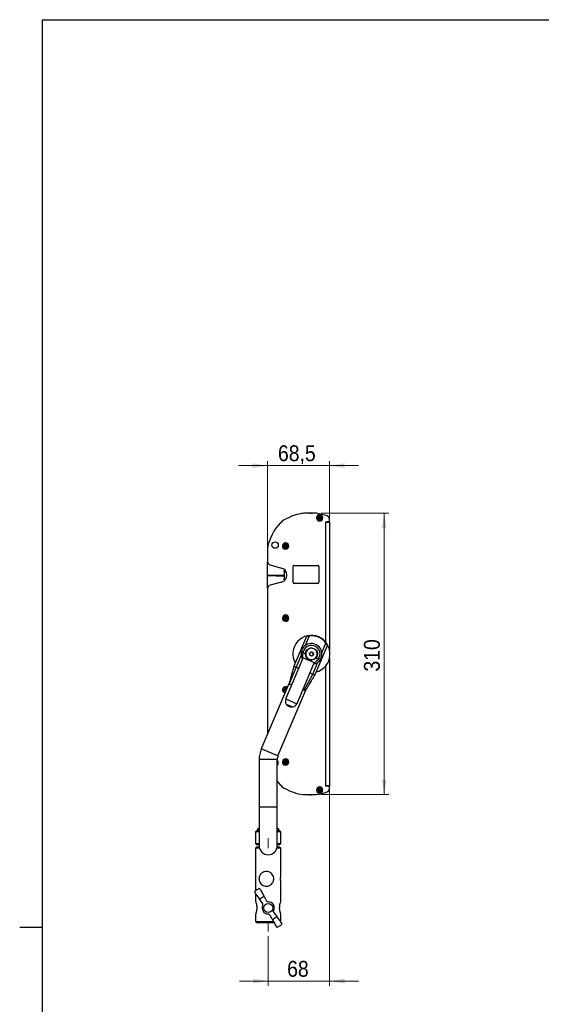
# Model space of a CAD drawing. Header units: millimetres. Extents: x 5 to 589, y 5 to 415.
# Tile 8 of 35: x 5 to 120, y 193 to 410. Entities that reach past the tile are written whole.
import ezdxf

# ---------------------------------------------------------------- set-up
doc = ezdxf.new("R2010")
doc.units = ezdxf.units.MM
doc.linetypes.add('SLD-Centrada-trazos-largos', pattern=[19.05, 15.24, -1.27, 1.27, -1.27])
doc.linetypes.add('SLD-Continua', pattern=[0])
doc.styles.add('SLDTEXTSTYLE1', font='GOTHIC.TTF', dxfattribs={"width": 0.913})
doc.dimstyles.new('SLDDIMSTYLE2', dxfattribs={"dimtxt": 3.5, "dimasz": 3.302, "dimexe": 0, "dimexo": 0.0625, "dimgap": 0.875, "dimtad": 1, "dimlfac": 5, "dimrnd": 1e-09, "dimzin": 12, "dimdsep": 46, "dimtxsty": 'SLDTEXTSTYLE1', "dimsah": 1, "dimcen": 0.09, "dimadec": 0, "dimazin": 3, "dimtfac": 1, "dimtofl": 0, "dimtmove": 0, "dimatfit": 3, "dimfxl": 1, "dimfrac": 2, "dimtolj": 1, "dimtzin": 12, "dimarcsym": 0})
doc.dimstyles.new('SLDDIMSTYLE3', dxfattribs={"dimtxt": 3.5, "dimasz": 3.302, "dimexe": 0, "dimexo": 0.0625, "dimgap": 0.875, "dimtad": 1, "dimdec": 1, "dimlfac": 5, "dimrnd": 1e-09, "dimzin": 12, "dimdsep": 46, "dimtxsty": 'SLDTEXTSTYLE1', "dimsah": 1, "dimcen": 0.09, "dimadec": 0, "dimazin": 3, "dimtfac": 1, "dimtdec": 1, "dimtmove": 0, "dimatfit": 0, "dimfxl": 1, "dimfrac": 2, "dimtolj": 1, "dimtzin": 12, "dimarcsym": 0})
doc.dimstyles.new('SLDDIMSTYLE4', dxfattribs={"dimtxt": 3.5, "dimasz": 3.302, "dimexe": 0, "dimexo": 0.0625, "dimgap": 0.875, "dimtad": 1, "dimdec": 0, "dimlfac": 5, "dimrnd": 1e-09, "dimzin": 12, "dimdsep": 46, "dimtxsty": 'SLDTEXTSTYLE1', "dimsah": 1, "dimcen": 0.09, "dimadec": 0, "dimazin": 3, "dimtfac": 1, "dimtdec": 0, "dimtmove": 0, "dimatfit": 0, "dimfxl": 1, "dimfrac": 2, "dimtolj": 1, "dimtzin": 12, "dimarcsym": 0})

# ---------------------------------------------------------------- blocks, each defined once
blk = doc.blocks.new('_D_8')
at = {"color": 7, "linetype": 'SLD-Continua', "lineweight": 0}
for p, q in [((59.6, 285.61), (59.6, 312.71)), ((73.31, 300.26), (73.31, 312.71)), ((59.6, 311.71), (53.25, 311.71)), ((59.6, 311.71), (73.31, 311.71)), ((73.31, 311.71), (79.66, 311.71))]:
    blk.add_line(p, q, dxfattribs=at)
at = {"color": 7, "linetype": 'SLD-Continua', "lineweight": 18}
for points in [[(59.6, 311.71), (56.3, 312.22), (56.3, 311.21)], [(73.31, 311.71), (76.61, 311.21), (76.61, 312.22)]]:
    blk.add_solid(points, dxfattribs=at)
at = {"color": 7, "linetype": 'SLD-Continua', "lineweight": 18, "insert": (61.93, 316.19), "char_height": 3.5, "attachment_point": 1, "style": 'SLDTEXTSTYLE1'}
blk.add_mtext('68,5', dxfattribs=at)
blk = doc.blocks.new('_D_9')
at = {"color": 7, "linetype": 'SLD-Continua', "lineweight": 0}
for p, q in [((71.44, 301.2), (86.34, 301.2)), ((85.34, 301.2), (85.34, 239.2)), ((71.44, 239.2), (86.34, 239.2))]:
    blk.add_line(p, q, dxfattribs=at)
at = {"color": 7, "linetype": 'SLD-Continua', "lineweight": 18}
for points in [[(85.34, 301.2), (84.83, 297.9), (85.85, 297.9)], [(85.34, 239.2), (85.85, 242.5), (84.83, 242.5)]]:
    blk.add_solid(points, dxfattribs=at)
at = {"color": 7, "linetype": 'SLD-Continua', "lineweight": 18, "insert": (80.87, 266.32), "char_height": 3.5, "attachment_point": 1, "rotation": 90, "style": 'SLDTEXTSTYLE1'}
blk.add_mtext('310', dxfattribs=at)
blk = doc.blocks.new('_D_10')
at = {"color": 7, "linetype": 'SLD-Continua', "lineweight": 0}
for p, q in [((73.31, 240.14), (73.31, 197.08)), ((59.77, 208.03), (59.77, 197.08)), ((59.77, 198.08), (53.42, 198.08)), ((59.77, 198.08), (73.31, 198.08)), ((73.31, 198.08), (79.66, 198.08))]:
    blk.add_line(p, q, dxfattribs=at)
at = {"color": 7, "linetype": 'SLD-Continua', "lineweight": 18}
for points in [[(59.77, 198.08), (56.47, 198.59), (56.47, 197.58)], [(73.31, 198.08), (76.61, 197.58), (76.61, 198.59)]]:
    blk.add_solid(points, dxfattribs=at)
at = {"color": 7, "linetype": 'SLD-Continua', "lineweight": 18, "insert": (63.95, 202.55), "char_height": 3.5, "attachment_point": 1, "style": 'SLDTEXTSTYLE1'}
blk.add_mtext('68', dxfattribs=at)

msp = doc.modelspace()

# ---------------------------------------------------------------- linework, layer by layer
at = {"color": 7, "linetype": 'SLD-Continua', "lineweight": 25}
for p, q in [((10, 10), (10, 410)), ((10, 410), (584, 410)), ((67.4772, 301.2016), (67.1044, 301.1444)), ((70.4372, 301.2016), (67.7782, 301.2016)), ((69.4622, 301.2016), (69.4007, 301.2143)), ((70.7328, 300.3145), (70.726, 300.1147)), ((70.726, 300.1147), (71.0039, 300.1051)), ((71.0107, 300.305), (70.7328, 300.3145)), ((70.8842, 300.3093), (70.8773, 300.1094)), ((71.0039, 300.1051), (70.9943, 299.8292)), ((70.9943, 299.8292), (71.1942, 299.8223)), ((70.9995, 299.9785), (71.1994, 299.9716)), ((71.0039, 300.1051), (71.2037, 300.0982)), ((71.0203, 300.5809), (71.0107, 300.305)), ((71.2106, 300.2981), (71.0107, 300.305)), ((71.0151, 300.4315), (71.215, 300.4247)), ((71.2201, 300.574), (71.0203, 300.5809)), ((71.0835, 299.512), (71.0883, 299.6519)), ((71.1942, 299.8223), (71.2037, 300.0982)), ((71.2037, 300.0982), (71.4816, 300.0886)), ((71.2106, 300.2981), (71.2201, 300.574)), ((71.4885, 300.2885), (71.2106, 300.2981)), ((71.3372, 300.2937), (71.3303, 300.0938)), ((71.4816, 300.0886), (71.4885, 300.2885)), ((73.3072, 299.4139), (73.3072, 299.8639)), ((72.5072, 299.3139), (73.2072, 299.3139)), ((72.5072, 299.2639), (72.5072, 299.3139)), ((72.5072, 299.2639), (73.3072, 299.2639)), ((72.5072, 272.7648), (72.5072, 299.2639)), ((72.7072, 299.3139), (72.7072, 299.2639)), ((73.2472, 299.3016), (72.7672, 299.3016)), ((73.3072, 299.4139), (73.3072, 299.3616)), ((73.3072, 299.2639), (73.3072, 271.1016)), ((59.6047, 293.5011), (59.6047, 290.596)), ((63.2328, 294.1145), (63.226, 293.9147)), ((63.226, 293.9147), (63.5039, 293.9051)), ((63.5107, 294.105), (63.2328, 294.1145)), ((63.3842, 294.1093), (63.3773, 293.9094)), ((63.5039, 293.9051), (63.4943, 293.6292)), ((63.4943, 293.6292), (63.6942, 293.6223)), ((63.4995, 293.7785), (63.6994, 293.7716)), ((63.5039, 293.9051), (63.7037, 293.8982)), ((63.5203, 294.3809), (63.5107, 294.105)), ((63.7106, 294.0981), (63.5107, 294.105)), ((63.5151, 294.2315), (63.715, 294.2247)), ((63.7201, 294.374), (63.5203, 294.3809)), ((63.5835, 293.312), (63.5883, 293.4519)), ((63.6942, 293.6223), (63.7037, 293.8982)), ((63.7037, 293.8982), (63.9816, 293.8886)), ((63.7106, 294.0981), (63.7201, 294.374)), ((63.9885, 294.0885), (63.7106, 294.0981)), ((63.8372, 294.0937), (63.8303, 293.8938)), ((63.9816, 293.8886), (63.9885, 294.0885)), ((59.6047, 284.6071), (59.6047, 290.596)), ((60.1976, 289.8233), (62.7214, 289.1471)), ((65.3072, 285.9232), (65.3072, 289.5232)), ((65.5072, 289.7232), (70.7072, 289.7232)), ((70.9072, 289.5232), (70.9072, 285.9232)), ((59.7826, 287.5614), (63.3272, 287.6647)), ((63.3272, 287.2986), (59.7964, 287.4021)), ((63.3272, 288.5332), (63.6081, 288.5332)), ((63.3272, 288.2832), (63.3272, 288.5332)), ((63.3272, 288.2832), (63.3272, 286.7832)), ((63.3272, 288.2832), (63.7548, 288.2832)), ((63.3272, 286.5332), (63.3272, 286.7832)), ((63.3272, 286.7832), (63.6821, 286.7832)), ((63.3272, 286.5332), (63.4982, 286.5332)), ((59.6047, 284.6071), (59.6047, 252.4624)), ((62.7214, 286.0561), (60.1976, 285.3799)), ((70.7072, 285.7232), (65.5072, 285.7232)), ((63.2328, 278.2145), (63.226, 278.0147)), ((63.226, 278.0147), (63.5039, 278.0051)), ((63.5107, 278.205), (63.2328, 278.2145)), ((63.3842, 278.2093), (63.3773, 278.0094)), ((63.5039, 278.0051), (63.4943, 277.7292)), ((63.4995, 277.8785), (63.6994, 277.8716)), ((63.5039, 278.0051), (63.7037, 277.9982)), ((63.5203, 278.4809), (63.5107, 278.205)), ((63.7106, 278.1981), (63.5107, 278.205)), ((63.5151, 278.3315), (63.715, 278.3247)), ((63.7201, 278.474), (63.5203, 278.4809)), ((63.6942, 277.7223), (63.7037, 277.9982)), ((63.7037, 277.9982), (63.9816, 277.9886)), ((63.7106, 278.1981), (63.7201, 278.474)), ((63.9885, 278.1885), (63.7106, 278.1981)), ((63.8372, 278.1937), (63.8303, 277.9938)), ((63.9816, 277.9886), (63.9885, 278.1885)), ((63.4943, 277.7292), (63.6942, 277.7223)), ((63.5835, 277.412), (63.5883, 277.5519)), ((68.226, 274.0527), (65.4509, 267.5148)), ((68.8198, 274.1718), (67.91, 272.0285)), ((70.0534, 265.5611), (72.8286, 272.099)), ((71.592, 270.4656), (72.5018, 272.6088)), ((67.0224, 269.9375), (65.9111, 267.3194)), ((67.4205, 269.3533), (67.2937, 268.9129)), ((70.0077, 268.2552), (67.4205, 269.3533)), ((67.4294, 270.4907), (67.9784, 270.2576)), ((67.503, 270.8034), (67.5138, 270.829)), ((68.8821, 270.382), (69.251, 270.66)), ((68.9384, 269.9236), (68.8821, 270.382)), ((69.3635, 269.7431), (68.9384, 269.9236)), ((69.251, 270.66), (69.6761, 270.4795)), ((69.7324, 270.0211), (69.3635, 269.7431)), ((69.6761, 270.4795), (69.7324, 270.0211)), ((70.2706, 269.2846), (70.8197, 269.0516)), ((71.0044, 269.3473), (70.9935, 269.3218)), ((73.3072, 269.3016), (73.3072, 241.1393)), ((67.2937, 268.9129), (63.6681, 260.3715)), ((65.9111, 267.3194), (64.406, 263.6129)), ((65.4507, 267.5144), (65.4431, 267.4964)), ((65.4431, 267.4964), (65.9033, 267.301)), ((65.4509, 267.5148), (65.9111, 267.3194)), ((65.9111, 267.3194), (66.5095, 267.0654)), ((66.1534, 259.3166), (69.779, 267.8579)), ((69.5931, 265.7565), (70.7045, 268.3746)), ((69.779, 267.8579), (70.0077, 268.2552)), ((72.5072, 241.1393), (72.5072, 267.6384)), ((67.6719, 262.2266), (69.5931, 265.7565)), ((68.9948, 266.0105), (69.5931, 265.7565)), ((69.5853, 265.7381), (70.0456, 265.5427)), ((69.5931, 265.7565), (70.0534, 265.5611)), ((70.0456, 265.5427), (70.0532, 265.5607)), ((64.3482, 263.6374), (58.2519, 249.2754)), ((63.5203, 262.6809), (63.5107, 262.405)), ((63.7201, 262.674), (63.5203, 262.6809)), ((63.7106, 262.3981), (63.7201, 262.674)), ((64.9465, 263.3834), (64.3482, 263.6374)), ((61.9339, 247.7125), (68.0302, 262.0745)), ((63.2328, 262.4145), (63.226, 262.2147)), ((63.226, 262.2147), (63.5039, 262.2051)), ((63.5107, 262.405), (63.2328, 262.4145)), ((63.3842, 262.4093), (63.3773, 262.2094)), ((63.5039, 262.2051), (63.4943, 261.9292)), ((63.4943, 261.9292), (63.6212, 261.9248)), ((63.4995, 262.0785), (63.6838, 262.0721)), ((63.5039, 262.2051), (63.7037, 262.1982)), ((63.7106, 262.3981), (63.5107, 262.405)), ((63.5151, 262.5315), (63.715, 262.5247)), ((63.7008, 262.1122), (63.7037, 262.1982)), ((63.7037, 262.1982), (63.7368, 262.197)), ((63.8205, 262.3943), (63.7106, 262.3981)), ((68.0302, 262.0745), (67.4319, 262.3285)), ((63.6681, 260.3715), (63.6363, 260.2894)), ((63.6363, 260.2894), (66.1164, 259.2367)), ((63.7415, 259.1693), (65.2376, 258.5342)), ((64.4516, 258.5745), (64.3164, 258.6319)), ((66.1164, 259.2367), (66.1534, 259.3166)), ((61.9339, 247.7125), (58.2519, 249.2754)), ((57.7749, 246.931), (57.7749, 236.431)), ((61.7749, 246.931), (57.7749, 246.931)), ((61.7749, 236.431), (61.7749, 246.931)), ((63.2328, 246.5145), (63.226, 246.3147)), ((63.226, 246.3147), (63.5039, 246.3051)), ((63.5107, 246.505), (63.2328, 246.5145)), ((63.3842, 246.5093), (63.3773, 246.3094)), ((63.5039, 246.3051), (63.4943, 246.0292)), ((63.4943, 246.0292), (63.6942, 246.0223)), ((63.4995, 246.1785), (63.6994, 246.1716)), ((63.5039, 246.3051), (63.7037, 246.2982)), ((63.5203, 246.7809), (63.5107, 246.505)), ((63.7106, 246.4981), (63.5107, 246.505)), ((63.5151, 246.6315), (63.715, 246.6247)), ((63.7201, 246.774), (63.5203, 246.7809)), ((63.5835, 245.712), (63.5883, 245.8519)), ((63.6942, 246.0223), (63.7037, 246.2982)), ((63.7037, 246.2982), (63.9816, 246.2886)), ((63.7106, 246.4981), (63.7201, 246.774)), ((63.9885, 246.4885), (63.7106, 246.4981)), ((63.8372, 246.4937), (63.8303, 246.2938)), ((63.9816, 246.2886), (63.9885, 246.4885)), ((73.3072, 241.1393), (72.5072, 241.1393)), ((72.5072, 241.0893), (72.5072, 241.1393)), ((73.2072, 241.0893), (72.5072, 241.0893)), ((72.7072, 241.1393), (72.7072, 241.0893)), ((72.7672, 241.1016), (73.2472, 241.1016)), ((73.3072, 241.0416), (73.3072, 240.9893)), ((73.3072, 240.5393), (73.3072, 240.9893)), ((67.4772, 239.2016), (70.4372, 239.2016)), ((69.3389, 239.2016), (69.3389, 239.1733)), ((69.4103, 239.1907), (69.4622, 239.2016)), ((70.7328, 240.3145), (70.726, 240.1147)), ((70.726, 240.1147), (71.0039, 240.1051)), ((71.0107, 240.305), (70.7328, 240.3145)), ((70.8842, 240.3093), (70.8773, 240.1094)), ((71.0039, 240.1051), (70.9943, 239.8292)), ((70.9943, 239.8292), (71.1942, 239.8223)), ((70.9995, 239.9785), (71.1994, 239.9716)), ((71.0039, 240.1051), (71.2037, 240.0982)), ((71.0203, 240.5809), (71.0107, 240.305)), ((71.2106, 240.2981), (71.0107, 240.305)), ((71.0151, 240.4315), (71.215, 240.4247)), ((71.2201, 240.574), (71.0203, 240.5809)), ((71.0835, 239.512), (71.0883, 239.6519)), ((71.1942, 239.8223), (71.2037, 240.0982)), ((71.2037, 240.0982), (71.4816, 240.0886)), ((71.2106, 240.2981), (71.2201, 240.574)), ((71.4885, 240.2885), (71.2106, 240.2981)), ((71.3372, 240.2937), (71.3303, 240.0938)), ((71.4816, 240.0886), (71.4885, 240.2885)), ((57.7749, 236.431), (57.7749, 227.931)), ((59.7749, 236.431), (57.7749, 236.431)), ((61.7749, 236.431), (59.7749, 236.431)), ((61.7749, 227.931), (61.7749, 236.431)), ((57.1749, 231.231), (56.9749, 231.031)), ((56.9749, 231.031), (56.9749, 228.431)), ((57.7749, 231.031), (56.9749, 231.031)), ((57.7749, 231.231), (57.1749, 231.231)), ((57.4269, 231.631), (57.4269, 231.231)), ((57.7749, 231.631), (57.4269, 231.631)), ((62.1229, 231.631), (61.7749, 231.631)), ((62.3749, 231.231), (61.7749, 231.231)), ((62.5749, 231.031), (61.7749, 231.031)), ((62.1229, 231.231), (62.1229, 231.631)), ((62.5749, 231.031), (62.3749, 231.231)), ((62.5749, 228.431), (62.5749, 231.031)), ((56.9749, 228.431), (57.1749, 228.231)), ((56.9749, 228.431), (57.7749, 228.431)), ((57.1749, 228.231), (57.7773, 228.231)), ((61.7725, 228.231), (62.3749, 228.231)), ((61.7749, 228.431), (62.5749, 228.431)), ((62.3749, 228.231), (62.5749, 228.431)), ((57.1749, 227.631), (56.9749, 227.431)), ((56.9749, 227.431), (56.9749, 218.0059)), ((57.8178, 227.431), (56.9749, 227.431)), ((57.7773, 227.631), (57.1749, 227.631)), ((57.8178, 227.431), (57.7773, 227.631)), ((58.9749, 226.098), (58.9749, 226.096)), ((60.5749, 226.0946), (60.5749, 226.098)), ((60.5849, 226.0976), (60.5849, 226.1024)), ((61.7725, 227.631), (61.7321, 227.431)), ((62.5749, 227.431), (61.7321, 227.431)), ((62.3749, 227.631), (61.7725, 227.631)), ((62.5749, 227.431), (62.3749, 227.631)), ((62.5749, 221.2878), (62.5749, 227.431)), ((62.5749, 215.8093), (62.5749, 219.9663)), ((56.9749, 217.3848), (56.9749, 215.8112)), ((58.4767, 215.3244), (57.9012, 216.114)), ((58.8807, 216.7324), (59.346, 215.8732)), ((61.0731, 213.1376), (61.6487, 212.348)), ((56.9749, 212.6508), (56.9749, 211.231)), ((56.9749, 211.231), (57.1749, 211.031)), ((56.9749, 211.231), (60.9533, 211.231)), ((57.1749, 211.031), (61.0644, 211.031)), ((60.6691, 211.7296), (60.2038, 212.5888)), ((62.4704, 211.231), (62.5749, 211.231)), ((62.5101, 211.1662), (62.5749, 211.231)), ((62.5749, 211.231), (62.5749, 212.6536)), ((4.999, 210), (10.001, 210))]:
    msp.add_line(p, q, dxfattribs=at)
at = {"color": 7, "linetype": 'SLD-Centrada-trazos-largos', "lineweight": 18}
for p, q in [((59.7749, 227.431), (59.7749, 229.631)), ((59.7749, 211.231), (59.7749, 209.031))]:
    msp.add_line(p, q, dxfattribs=at)
at = {"color": 7, "linetype": 'SLD-Continua', "lineweight": 25, "flags": 128}
msp.add_lwpolyline([(61.7749, 242.1322), (61.9737, 241.8884), (62.4988, 241.3062)], dxfattribs=at)
at = {"color": 7, "linetype": 'SLD-Continua', "lineweight": 25}
for centre, radius in [((71.1072, 300.2016), 0.55), ((61.3072, 294.2016), 0.7), ((63.6072, 294.0016), 0.55), ((63.6072, 278.1016), 0.55), ((69.3072, 270.2016), 1.33), ((63.6072, 246.4016), 0.55), ((71.1072, 240.2016), 0.55), ((59.7749, 214.231), 1)]:
    msp.add_circle(centre, radius, dxfattribs=at)
for centre, radius, start, end in [((65.3716, 296.3135), 4, 120.812757, 135.905298), ((68.9572, 290.3016), 11, 99.697213, 120.812757), ((67.7782, 297.2016), 4, 90, 99.697213), ((71.1072, 300.2016), 0.69, 358.025414, 268.025414), ((68.9572, 290.3016), 11, 69.632568, 82.267663), ((71.1072, 300.2016), 0.69, 268.025414, 358.025414), ((72.5072, 299.8639), 0.8, 0, 69.632568), ((70.3989, 291.4426), 11, 135.905298, 168.583885), ((72.7672, 299.3616), 0.06, 232.633068, 270), ((73.2072, 299.4139), 0.1, 270, 0), ((73.2472, 299.3616), 0.06, 270, 0), ((60.2047, 293.5011), 0.6, 168.583885, 180), ((63.6072, 294.0016), 0.69, 358.025414, 268.025414), ((63.6072, 294.0016), 0.69, 268.025414, 358.025414), ((60.4047, 290.596), 0.8, 180, 255), ((62.3072, 287.6016), 1.6, 285, 75), ((65.5072, 289.5232), 0.2, 90, 180), ((70.7072, 289.5232), 0.2, 360, 90), ((59.7872, 287.4816), 0.08, 93.336675, 276.578582), ((60.4047, 284.6071), 0.8, 105, 180), ((65.5072, 285.9232), 0.2, 180, 270), ((70.7072, 285.9232), 0.2, 270, 360), ((63.6072, 278.1016), 0.69, 358.025414, 268.025414), ((63.6072, 278.1016), 0.69, 268.025414, 358.025414), ((69.3072, 270.2016), 4.1, 284.571869, 209.428131), ((69.3072, 270.2016), 4, 37, 97), ((69.3072, 270.2016), 2.3, 284.139467, 209.794206), ((69.3072, 270.2016), 1.9, 322.752921, 171.247079), ((69.3072, 270.2016), 0.4, 127, 187), ((69.3072, 270.2016), 0.4, 187, 247), ((69.3072, 270.2016), 0.4, 67, 127), ((69.3072, 270.2016), 0.4, 247, 307), ((69.3072, 270.2016), 0.4, 7, 67), ((69.3072, 270.2016), 0.4, 307, 7), ((63.6072, 262.3016), 0.69, 53.583295, 260.416705), ((63.6072, 262.3016), 0.55, 50.076531, 263.923469), ((64.9107, 259.844), 1.35, 160.737486, 209.988863), ((64.9107, 259.844), 1.35, 284.011137, 333.262514), ((63.7749, 246.931), 6, 157, 180), ((63.7749, 246.931), 2, 157, 180), ((61.3072, 246.2016), 0.7, 0, 48.079591), ((61.3072, 246.2016), 0.7, 311.920409, 0), ((63.6072, 246.4016), 0.69, 358.025414, 268.025414), ((63.6072, 246.4016), 0.69, 268.025414, 358.025414), ((65.3716, 244.0896), 4, 224.094702, 239.187243), ((71.1072, 240.2016), 0.69, 358.025414, 268.025414), ((72.7672, 241.0416), 0.06, 90, 127.366932), ((73.2072, 240.9893), 0.1, 0, 90), ((73.2472, 241.0416), 0.06, 360, 90), ((68.9572, 250.1016), 11, 239.187243, 262.267663), ((68.9572, 250.1016), 11, 277.732337, 290.367432), ((71.1072, 240.2016), 0.69, 268.025414, 358.025414), ((72.5072, 240.5393), 0.8, 290.367432, 0), ((59.7749, 227.931), 2, 180, 0), ((59.7749, 214.231), 4.7, 116.804201, 127.743478), ((59.7749, 214.231), 2.6565, 109.671362, 134.858521), ((59.7749, 214.231), 1.35, 336.436389, 88.093495), ((59.7749, 214.231), 1.35, 156.436389, 268.093495), ((59.7749, 214.231), 2.6565, 289.671362, 314.858521), ((59.7749, 214.231), 4.7, 296.809741, 307.750037)]:
    msp.add_arc(centre, radius, start, end, dxfattribs=at)
for points, knots in [([(68.8441, 301.213), (68.8531, 301.2145), (68.8709, 301.2175), (68.8993, 301.2206), (68.9273, 301.2225), (68.9542, 301.2231), (68.9786, 301.2222), (68.9992, 301.22), (69.0159, 301.2166), (69.0226, 301.2135), (69.026, 301.212)], [0, 0, 0, 0, 0.12559041, 0.25056838, 0.37561668, 0.49993499, 0.62588722, 0.75128197, 0.87560586, 1, 1, 1, 1]), ([(69.026, 301.212), (69.0298, 301.2105), (69.0375, 301.2077), (69.0575, 301.2043), (69.0816, 301.202), (69.0989, 301.2017), (69.1076, 301.2016)], [0, 0, 0, 0, 0.24882638, 0.5016569, 0.74677507, 1, 1, 1, 1]), ([(69.3155, 301.213), (69.3064, 301.2145), (69.2881, 301.2175), (69.2596, 301.2206), (69.2321, 301.2225), (69.2064, 301.2231), (69.1836, 301.2222), (69.1651, 301.22), (69.1509, 301.2166), (69.146, 301.2135), (69.1435, 301.212)], [0, 0, 0, 0, 0.12559041, 0.25056838, 0.37561668, 0.49993499, 0.62588722, 0.75128197, 0.87560586, 1, 1, 1, 1]), ([(69.3395, 301.2217), (69.3394, 301.2219), (69.3386, 301.2228), (69.3432, 301.223), (69.3531, 301.2222), (69.3688, 301.22), (69.3884, 301.2166), (69.4043, 301.2135), (69.4122, 301.212)], [0, 0, 0, 0, 0.05841777, 0.2458922, 0.43583062, 0.62492836, 0.8124112, 1, 1, 1, 1]), ([(69.4122, 301.212), (69.419, 301.2105), (69.4328, 301.2077), (69.4457, 301.2043), (69.4518, 301.202), (69.4487, 301.2017), (69.4471, 301.2016)], [0, 0, 0, 0, 0.24882638, 0.5016569, 0.74677507, 1, 1, 1, 1]), ([(68.8198, 274.1718), (68.7353, 274.1597), (68.5754, 274.137), (68.3892, 274.0956), (68.2767, 274.0668), (68.2311, 274.0541), (68.2273, 274.053), (68.226, 274.0527)], [0, 0, 0, 0, 0.29494401, 0.55874895, 0.75390782, 0.91768849, 1, 1, 1, 1]), ([(68.14, 270.697), (68.218, 270.8372), (68.3378, 271.0529), (68.5987, 271.2629), (68.8286, 271.3857), (69.08, 271.458), (69.4116, 271.4836), (69.8147, 271.397), (70.157, 271.1672), (70.3689, 270.9108), (70.4913, 270.68), (70.5637, 270.4289), (70.5893, 270.0972), (70.5026, 269.6942), (70.2729, 269.3519), (70.0165, 269.1399), (69.7856, 269.0175), (69.5345, 268.9452), (69.2029, 268.9195), (68.7998, 269.0062), (68.4575, 269.2359), (68.2456, 269.4923), (68.123, 269.7233), (68.0516, 269.9739), (68.0214, 270.3075), (68.0933, 270.5436), (68.14, 270.697)], [0, 0, 0, 0, 0.05986421, 0.09209017, 0.125, 0.15790983, 0.19013579, 0.25, 0.30986421, 0.34209017, 0.375, 0.40790983, 0.44013579, 0.5, 0.55986421, 0.59209017, 0.625, 0.65790983, 0.69013579, 0.75, 0.80986421, 0.84209017, 0.875, 0.90790983, 0.94013579, 1, 1, 1, 1]), ([(72.8286, 272.099), (72.8261, 272.1036), (72.8211, 272.1129), (72.7834, 272.1813), (72.7235, 272.2837), (72.6311, 272.4308), (72.5479, 272.5454), (72.5018, 272.6088)], [0, 0, 0, 0, 0.1655823, 0.33051496, 0.51047871, 0.72869747, 1, 1, 1, 1]), ([(67.425, 269.9283), (67.4116, 270.0934), (67.388, 270.3838), (67.4683, 270.6769), (67.503, 270.8034)], [0, 0, 0, 0, 0.56839473, 1, 1, 1, 1]), ([(67.4205, 269.3533), (67.436, 269.4923), (67.4562, 269.6737), (67.4309, 269.8801), (67.425, 269.9283)], [0, 0, 0, 0, 0.766346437, 1, 1, 1, 1]), ([(70.9935, 269.3218), (70.9028, 269.1748), (70.7427, 268.9153), (70.5163, 268.7356), (70.4182, 268.6577)], [0, 0, 0, 0, 0.56649503, 1, 1, 1, 1]), ([(65.4572, 267.5383), (65.3814, 267.2625), (65.2492, 266.7821), (65.0779, 266.1645), (64.9482, 265.6993), (64.8296, 265.2769), (64.6966, 264.8085), (64.5346, 264.2449), (64.4146, 263.8539), (64.3482, 263.6374)], [0, 0, 0, 0, 0.20733205, 0.36122941, 0.46550652, 0.55905189, 0.68294239, 0.82444718, 1, 1, 1, 1]), ([(65.4543, 267.5133), (65.4539, 267.5135), (65.4526, 267.5141), (65.4724, 267.5056), (65.4852, 267.5002)], [0, 0, 0, 0, 0.3541544, 1, 1, 1, 1]), ([(70.4182, 268.6577), (70.2968, 268.5568), (70.1384, 268.4251), (70.0324, 268.2873), (70.0077, 268.2552)], [0, 0, 0, 0, 0.766299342, 1, 1, 1, 1]), ([(68.0301, 262.0745), (68.1752, 262.3361), (68.4369, 262.808), (68.7958, 263.4234), (69.0866, 263.9214), (69.3641, 264.3939), (69.6891, 264.9454), (69.9316, 265.3552), (70.0659, 265.582)], [0, 0, 0, 0, 0.2152718, 0.38830996, 0.51847641, 0.64062846, 0.80104579, 1, 1, 1, 1]), ([(70.035, 265.569), (70.0442, 265.5651), (70.0557, 265.5601), (70.0518, 265.5618), (70.051, 265.5622)], [0, 0, 0, 0, 0.79248418, 1, 1, 1, 1]), ([(64.406, 263.6129), (64.4316, 263.602), (64.4827, 263.5803), (64.6073, 263.5274), (64.7583, 263.4633), (64.8841, 263.4099), (64.9465, 263.3834)], [0, 0, 0, 0, 0.25108931, 0.50221815, 0.75330955, 1, 1, 1, 1]), ([(67.4319, 262.3285), (67.4603, 262.3164), (67.5484, 262.279), (67.622, 262.2478), (67.6719, 262.2266)], [0, 0, 0, 0, 0.32237192, 1, 1, 1, 1]), ([(67.6719, 262.2266), (67.7817, 262.18), (67.9927, 262.0904), (68.0128, 262.0819), (68.0224, 262.0778)], [0, 0, 0, 0, 0.52063066, 1, 1, 1, 1]), ([(64.3164, 258.6319), (64.3162, 258.632), (64.3157, 258.6323), (64.3094, 258.6354), (64.2771, 258.6515), (64.1326, 258.7316), (63.9289, 258.8893), (63.7964, 259.0872), (63.7415, 259.1693)], [0, 0, 0, 0, 0.00677509, 0.01607225, 0.04279759, 0.16452812, 0.65367472, 1, 1, 1, 1]), ([(65.2376, 258.5342), (65.1551, 258.5185), (64.939, 258.4774), (64.7081, 258.5027), (64.5552, 258.5414), (64.5144, 258.5534), (64.4884, 258.5618), (64.4706, 258.5678), (64.4594, 258.5717), (64.4535, 258.5738), (64.4518, 258.5744), (64.4517, 258.5745), (64.4516, 258.5745)], [0, 0, 0, 0, 0.29463918, 0.77149452, 0.85145885, 0.90382986, 0.93798482, 0.96042155, 0.98200401, 0.9906137, 0.99730627, 1, 1, 1, 1]), ([(68.8441, 239.1902), (68.8531, 239.1886), (68.8709, 239.1856), (68.8993, 239.1825), (68.9273, 239.1806), (68.9542, 239.1801), (68.9786, 239.1809), (68.9992, 239.1831), (69.0159, 239.1865), (69.0226, 239.1896), (69.026, 239.1912)], [0, 0, 0, 0, 0.12559041, 0.25056838, 0.37561668, 0.49993499, 0.62588722, 0.75128197, 0.87560586, 1, 1, 1, 1]), ([(69.026, 239.1912), (69.0298, 239.1926), (69.0375, 239.1955), (69.0575, 239.1988), (69.0816, 239.2011), (69.0989, 239.2014), (69.1076, 239.2016)], [0, 0, 0, 0, 0.24882638, 0.5016569, 0.74677507, 1, 1, 1, 1]), ([(69.3155, 239.1902), (69.3064, 239.1886), (69.2881, 239.1856), (69.2596, 239.1825), (69.2321, 239.1806), (69.2064, 239.1801), (69.1836, 239.1809), (69.1651, 239.1831), (69.1509, 239.1865), (69.146, 239.1896), (69.1435, 239.1912)], [0, 0, 0, 0, 0.12559041, 0.25056838, 0.37561668, 0.49993499, 0.62588722, 0.75128197, 0.87560586, 1, 1, 1, 1]), ([(69.3592, 239.1902), (69.3548, 239.1886), (69.3459, 239.1856), (69.3395, 239.1825), (69.3382, 239.1806), (69.343, 239.1801), (69.3532, 239.1809), (69.3688, 239.1831), (69.3884, 239.1865), (69.4043, 239.1896), (69.4122, 239.1912)], [0, 0, 0, 0, 0.12559041, 0.25056838, 0.37561668, 0.49993499, 0.62588722, 0.75128197, 0.87560586, 1, 1, 1, 1]), ([(69.3724, 239.1975), (69.3723, 239.1966), (69.3719, 239.1945), (69.3638, 239.1917), (69.3592, 239.1902)], [0, 0, 0, 0, 0.437602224, 1, 1, 1, 1]), ([(57.7449, 220.631), (57.7577, 220.7833), (57.7832, 221.0866), (57.9903, 221.5368), (58.3432, 221.9405), (58.8498, 222.2079), (59.3917, 222.2865), (59.8866, 222.2048), (60.3334, 221.9797), (60.7029, 221.6242), (60.9554, 221.145), (61.0341, 220.5993), (60.9361, 220.0792), (60.6903, 219.622), (60.2999, 219.2504), (59.8288, 219.0401), (59.3305, 218.9793), (58.8545, 219.0585), (58.396, 219.2947), (58.0381, 219.6515), (57.8181, 220.0802), (57.7489, 220.4262), (57.7456, 220.597), (57.7449, 220.631)], [0, 0, 0, 0, 0.04314745, 0.08593867, 0.14811628, 0.2105592, 0.25774285, 0.30502758, 0.35029332, 0.39862502, 0.45171244, 0.50440593, 0.55210265, 0.60005322, 0.65268179, 0.70585551, 0.74381041, 0.79399396, 0.84395899, 0.89982119, 0.95144165, 0.99032521, 1, 1, 1, 1]), ([(62.4949, 220.631), (62.4967, 220.7045), (62.5002, 220.8515), (62.5252, 221.0486), (62.5525, 221.1987), (62.5727, 221.2865), (62.5729, 221.2874), (62.573, 221.2878)], [0, 0, 0, 0, 0.21069266, 0.42123933, 0.63555279, 0.85249015, 1, 1, 1, 1]), ([(62.5749, 219.9663), (62.5732, 219.9734), (62.5697, 219.9877), (62.5453, 220.0988), (62.5176, 220.2638), (62.4979, 220.4524), (62.4957, 220.5794), (62.4949, 220.631)], [0, 0, 0, 0, 0.21063927, 0.42114338, 0.63518582, 0.85200682, 1, 1, 1, 1]), ([(56.8996, 217.9489), (56.8564, 217.8997), (56.7911, 217.8252), (56.7855, 217.6801), (56.819, 217.6096), (56.8341, 217.5779)], [0, 0, 0, 0, 0.51678188, 0.78255254, 1, 1, 1, 1]), ([(56.8341, 217.5779), (56.8954, 217.4938), (57.0179, 217.3257), (57.2821, 216.9633), (57.57, 216.5684), (57.7804, 216.2797), (57.8849, 216.1364), (57.9012, 216.114)], [0, 0, 0, 0, 0.23808519, 0.47613637, 0.71508209, 0.95561512, 1, 1, 1, 1]), ([(58.0179, 218.3253), (57.9958, 218.3525), (57.9465, 218.4131), (57.8132, 218.4705), (57.7179, 218.4435), (57.6549, 218.4257)], [0, 0, 0, 0, 0.217450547, 0.483218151, 1, 1, 1, 1]), ([(58.0179, 218.3253), (58.0675, 218.2338), (58.1666, 218.0509), (58.3802, 217.6565), (58.6129, 217.2268), (58.783, 216.9127), (58.8675, 216.7567), (58.8807, 216.7324)], [0, 0, 0, 0, 0.23808519, 0.47613637, 0.71508209, 0.95561512, 1, 1, 1, 1]), ([(56.9749, 215.8112), (56.984, 215.7526), (57.0021, 215.6356), (57.1123, 215.2751), (57.2239, 214.8034), (57.2759, 214.2496), (57.2303, 213.7086), (57.128, 213.2417), (57.0081, 212.849), (56.9861, 212.7178), (56.9749, 212.6508)], [0, 0, 0, 0, 0.11982302, 0.23927339, 0.36717284, 0.50000016, 0.61993674, 0.73954808, 0.867047, 1, 1, 1, 1]), ([(58.5375, 214.7707), (58.5568, 214.83), (58.5954, 214.9487), (58.5755, 215.1377), (58.5221, 215.2602), (58.4817, 215.3174), (58.4767, 215.3244)], [0, 0, 0, 0, 0.31760537, 0.63511856, 0.9552731, 1, 1, 1, 1]), ([(59.346, 215.8732), (59.3813, 215.8212), (59.452, 215.7171), (59.6212, 215.6086), (59.7521, 215.5899), (59.8198, 215.5802)], [0, 0, 0, 0, 0.325461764, 0.651106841, 1, 1, 1, 1]), ([(62.2903, 214.231), (62.2985, 214.4049), (62.315, 214.7523), (62.4257, 215.225), (62.5294, 215.5905), (62.5877, 215.7848), (62.5742, 215.8087), (62.5739, 215.8093)], [0, 0, 0, 0, 0.23988547, 0.47912043, 0.73413133, 0.99334577, 1, 1, 1, 1]), ([(60.2038, 212.5888), (60.1685, 212.6408), (60.0978, 212.7449), (59.9286, 212.8534), (59.7977, 212.8721), (59.73, 212.8817)], [0, 0, 0, 0, 0.325461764, 0.651106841, 1, 1, 1, 1]), ([(61.0731, 213.1376), (61.0413, 213.1918), (60.9777, 213.3004), (60.9525, 213.4998), (60.9919, 213.626), (61.0123, 213.6913)], [0, 0, 0, 0, 0.325461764, 0.651106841, 1, 1, 1, 1]), ([(62.5736, 212.6536), (62.567, 212.7027), (62.5534, 212.805), (62.4542, 213.1301), (62.3424, 213.5752), (62.2926, 213.9767), (62.2906, 214.198), (62.2903, 214.231)], [0, 0, 0, 0, 0.21176044, 0.4408241, 0.6936741, 0.9543883, 1, 1, 1, 1]), ([(60.6691, 211.7296), (60.7438, 211.5917), (60.8931, 211.316), (61.1332, 210.8728), (61.3498, 210.4728), (61.4744, 210.2428), (61.5253, 210.1489), (61.5319, 210.1367)], [0, 0, 0, 0, 0.24203523, 0.48411227, 0.72506306, 0.96435679, 1, 1, 1, 1]), ([(61.6487, 212.348), (61.741, 212.2213), (61.9257, 211.9679), (62.2226, 211.5606), (62.4905, 211.193), (62.6447, 210.9815), (62.7075, 210.8953), (62.7157, 210.8841)], [0, 0, 0, 0, 0.242035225, 0.484112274, 0.725063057, 0.964356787, 1, 1, 1, 1]), ([(62.6502, 210.5131), (62.6934, 210.5623), (62.7587, 210.6368), (62.7643, 210.7819), (62.7308, 210.8524), (62.7157, 210.8841)], [0, 0, 0, 0, 0.51678188, 0.78255254, 1, 1, 1, 1]), ([(61.5319, 210.1367), (61.554, 210.1095), (61.6033, 210.0489), (61.7366, 209.9915), (61.832, 210.0185), (61.8949, 210.0363)], [0, 0, 0, 0, 0.21745055, 0.48321815, 1, 1, 1, 1])]:
    msp.add_open_spline(points, degree=3, knots=knots, dxfattribs=at)
for points in [[(65.4852, 267.5002), (65.506, 267.4914), (65.5475, 267.4738), (65.6513, 267.4297), (65.775, 267.3772), (65.8657, 267.3387), (65.9111, 267.3194)], [(69.5931, 265.7565), (69.6425, 265.7355), (69.7413, 265.6936), (69.8735, 265.6375), (69.9802, 265.5922), (70.0167, 265.5767), (70.035, 265.569)]]:
    msp.add_open_spline(points, degree=3, dxfattribs=at)

# ---------------------------------------------------------------- dimensions: what is measured, and where the dimension line sits
at = {"color": 7, "linetype": 'SLD-Continua', "lineweight": 18}
for base, p1, p2, dimstyle, picture, middle in [((73.3072, 311.7147), (59.6047, 284.6071), (73.3072, 299.2639), 'SLDDIMSTYLE3', '_D_8', (66.456, 311.7147)), ((73.3072, 198.0836), (59.7749, 209.031), (73.3072, 241.1393), 'SLDDIMSTYLE4', '_D_10', (66.5411, 198.0836))]:
    dim = msp.add_linear_dim(base=base, p1=p1, p2=p2, dimstyle=dimstyle, dxfattribs=at)
    dim.commit()
    dim.dimension.update_dxf_attribs({"geometry": picture, "text_midpoint": middle, "dimtype": 160})
dim = msp.add_linear_dim(base=(85.3392, 239.2016), p1=(70.4372, 301.2016), p2=(70.4372, 239.2016), angle=90, dimstyle='SLDDIMSTYLE2', dxfattribs=at)
dim.commit()
dim.dimension.update_dxf_attribs({"geometry": '_D_9', "text_midpoint": (85.3392, 270.2016), "dimtype": 160})

doc.saveas('drawing.dxf')
